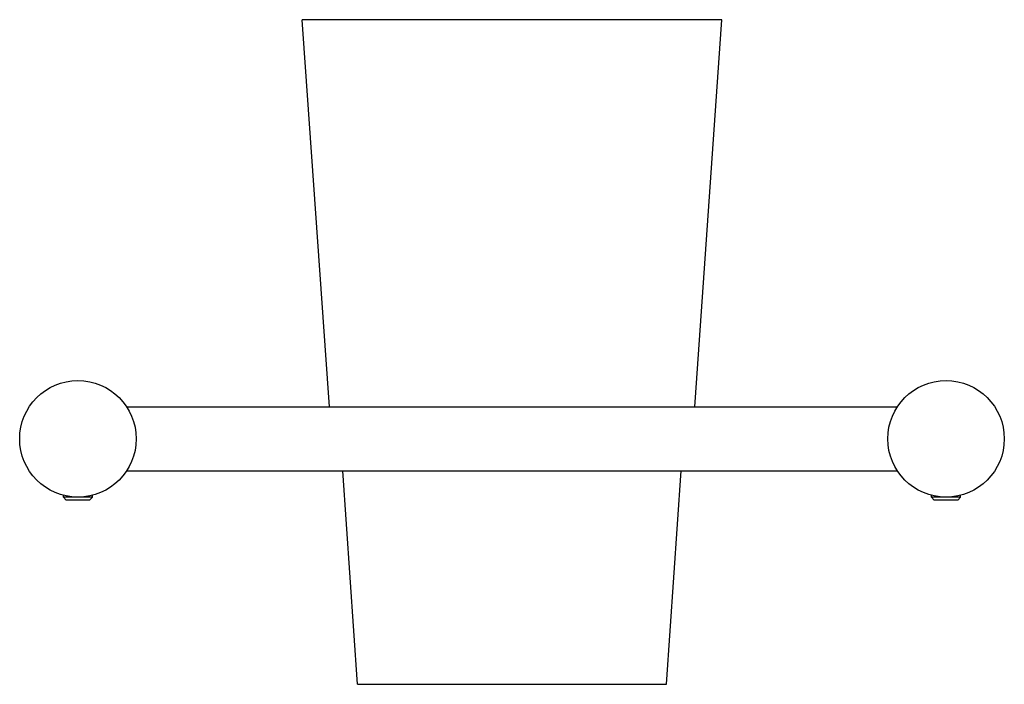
# Model space of a CAD drawing. Header units: millimetres. Extents: x 3717.979 to 3718.148, y 1384.737 to 1384.851.
import ezdxf

# ---------------------------------------------------------------- set-up
doc = ezdxf.new("R2010")
doc.units = ezdxf.units.MM
doc.layers.add('Sanindusa', color=3, linetype='Continuous')

msp = doc.modelspace()

# ---------------------------------------------------------------- linework, layer by layer
at = {"layer": 'Sanindusa'}
for p, q in [((3718.03221, 1384.78457), (3718.02756, 1384.85097)), ((3718.09956, 1384.85097), (3718.02756, 1384.85097)), ((3718.09492, 1384.78457), (3718.09956, 1384.85097)), ((3717.99741, 1384.78457), (3718.12971, 1384.78457)), ((3717.99741, 1384.77357), (3718.12971, 1384.77357)), ((3718.03706, 1384.73697), (3718.0345, 1384.77357)), ((3718.09006, 1384.73697), (3718.09262, 1384.77357)), ((3717.98656, 1384.76906), (3717.98656, 1384.76939)), ((3717.99156, 1384.76906), (3717.99156, 1384.76939)), ((3718.13556, 1384.76906), (3718.13556, 1384.76939)), ((3718.14056, 1384.76906), (3718.14056, 1384.76939)), ((3717.98705, 1384.76857), (3717.98656, 1384.76906)), ((3717.98664, 1384.76906), (3717.98656, 1384.76906)), ((3717.99156, 1384.76906), (3717.98664, 1384.76906)), ((3717.98711, 1384.76857), (3717.98705, 1384.76857)), ((3717.99107, 1384.76857), (3717.98711, 1384.76857)), ((3717.99107, 1384.76857), (3717.99156, 1384.76906)), ((3718.13605, 1384.76857), (3718.13556, 1384.76906)), ((3718.13564, 1384.76906), (3718.13556, 1384.76906)), ((3718.14056, 1384.76906), (3718.13564, 1384.76906)), ((3718.13611, 1384.76857), (3718.13605, 1384.76857)), ((3718.14007, 1384.76857), (3718.13611, 1384.76857)), ((3718.14007, 1384.76857), (3718.14056, 1384.76906)), ((3718.03706, 1384.73697), (3718.09006, 1384.73697))]:
    msp.add_line(p, q, dxfattribs=at)
for centre in [(3717.98906, 1384.77907), (3718.13806, 1384.77907)]:
    msp.add_circle(centre, 0.01, dxfattribs=at)

doc.saveas('drawing.dxf')
